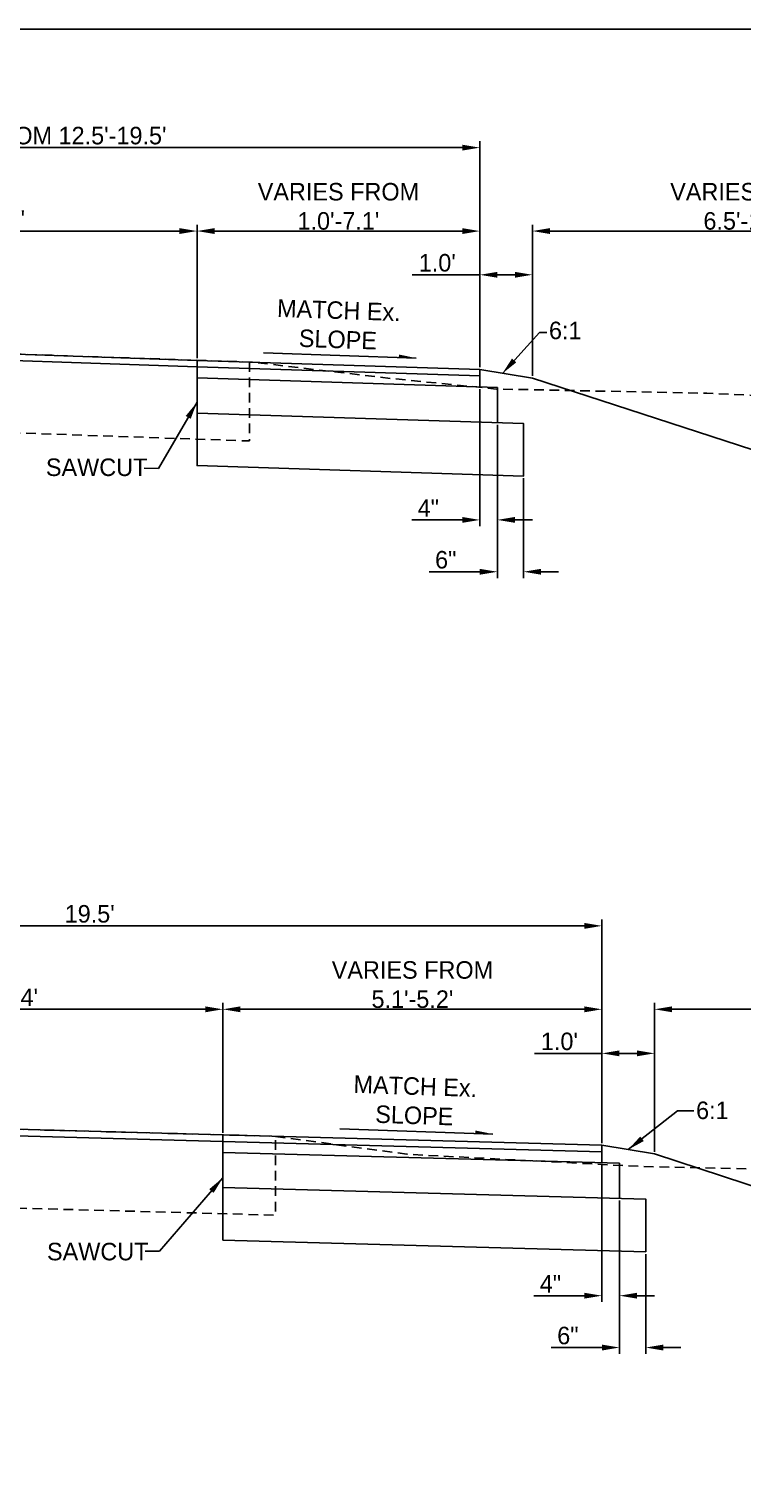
# Model space of a CAD drawing. Header units: feet. Extents: x 8 to 492, y -133 to 111.
# Tile 6 of 14: x 87 to 107, y 70 to 111. Entities that reach past the tile are written whole.
import ezdxf

# ---------------------------------------------------------------- set-up
doc = ezdxf.new("R2010")
doc.units = ezdxf.units.FT
doc.header["$MEASUREMENT"] = 0
doc.linetypes.add('OhDOT_USTN2', pattern=[0.11, 0.069, -0.041])
for name, color, linetype in [('PM_P_Crosswalk', 7, 'Continuous'), ('SC_Scratch1', 1, 'Continuous'), ('TEXT-DK', 9, 'Continuous'), ('TEXT-LT', 9, 'Continuous'), ('XS_X_Ground_Line', 180, 'OhDOT_USTN2')]:
    doc.layers.add(name, color=color, linetype=linetype)
doc.styles.add('Slanted', font='font31.shx', dxfattribs={"height": 0.1})
doc.styles.get("Standard").update_dxf_attribs({"font": 'font31.shx'})
doc.dimstyles.new('COEC', dxfattribs={"dimscale": 13.9, "dimtxt": 0.18, "dimasz": 0.18, "dimexe": 0.18, "dimexo": 0.0625, "dimgap": 0.09, "dimtad": 1, "dimzin": 0, "dimdsep": 46, "dimtxsty": 'Standard', "dimcen": 0.09, "dimclrd": 256, "dimclre": 256, "dimclrt": 256, "dimaunit": 1, "dimadec": 4, "dimazin": 0, "dimtfac": 1, "dimtofl": 0, "dimtmove": 0, "dimatfit": 3, "dimfxl": 1, "dimtolj": 1, "dimtzin": 0, "dimlwd": -1, "dimlwe": -1, "dimarcsym": 0})

# ---------------------------------------------------------------- blocks, each defined once
blk = doc.blocks.new('*D1089')
at = {"layer": 'Defpoints', "color": 0, "transparency": 16777216}
for p in [(100.016, 107.796), (74.253, 102.333), (100.016, 101.464)]:
    blk.add_point(p, dxfattribs=at)
at = {"layer": 'TEXT-DK', "transparency": 16777216}
for p, q in [((74.253, 102.395), (74.253, 107.976)), ((100.016, 101.527), (100.016, 107.976)), ((74.753, 107.796), (99.516, 107.796))]:
    blk.add_line(p, q, dxfattribs=at)
for points in [[(74.753, 107.879), (74.753, 107.712), (74.253, 107.796)], [(99.516, 107.879), (99.516, 107.712), (100.016, 107.796)]]:
    blk.add_solid(points, dxfattribs=at)
at = {"layer": 'TEXT-DK', "transparency": 16777216, "insert": (87.134, 108.136), "char_height": 0.18, "attachment_point": 5}
blk.add_mtext("\\A1;{\\H2.77778x;VARIES FROM 12.5'-19.5'}", dxfattribs=at)
blk = doc.blocks.new('*D1090')
at = {"layer": 'Defpoints', "color": 0, "transparency": 16777216}
for p in [(91.942, 105.414), (74.253, 102.333), (91.942, 101.723)]:
    blk.add_point(p, dxfattribs=at)
at = {"layer": 'TEXT-DK', "transparency": 16777216}
for p, q in [((74.253, 102.395), (74.253, 105.594)), ((74.753, 105.414), (91.442, 105.414)), ((91.942, 101.785), (91.942, 105.594))]:
    blk.add_line(p, q, dxfattribs=at)
for points in [[(74.753, 105.497), (74.753, 105.33), (74.253, 105.414)], [(91.442, 105.497), (91.442, 105.33), (91.942, 105.414)]]:
    blk.add_solid(points, dxfattribs=at)
at = {"layer": 'TEXT-DK', "transparency": 16777216, "insert": (83.097, 105.754), "char_height": 0.18, "attachment_point": 5}
blk.add_mtext("\\A1;{\\H2.77778x;VARIES FROM 11.5'-12.4'}", dxfattribs=at)
blk = doc.blocks.new('*D1091')
at = {"layer": 'Defpoints', "color": 0, "transparency": 16777216}
for p in [(100.016, 105.414), (91.942, 101.723), (100.016, 101.464)]:
    blk.add_point(p, dxfattribs=at)
at = {"layer": 'TEXT-DK', "transparency": 16777216}
for p, q in [((91.942, 101.785), (91.942, 105.594)), ((92.442, 105.414), (99.516, 105.414)), ((100.016, 101.527), (100.016, 105.594))]:
    blk.add_line(p, q, dxfattribs=at)
for points in [[(92.442, 105.497), (92.442, 105.33), (91.942, 105.414)], [(99.516, 105.497), (99.516, 105.33), (100.016, 105.414)]]:
    blk.add_solid(points, dxfattribs=at)
at = {"layer": 'TEXT-DK', "transparency": 16777216, "insert": (95.979, 106.117), "char_height": 0.18, "width": 5.31735, "attachment_point": 5}
blk.add_mtext("\\A1;{\\H2.77778x;VARIES FROM 1.0'-7.1'}", dxfattribs=at)
blk = doc.blocks.new('*D1092')
at = {"layer": 'Defpoints', "color": 0, "transparency": 16777216}
for p in [(101.516, 104.166), (100.016, 101.464), (101.516, 101.214)]:
    blk.add_point(p, dxfattribs=at)
at = {"layer": 'TEXT-DK', "transparency": 16777216}
for p, q in [((100.016, 104.166), (98.086, 104.166)), ((100.016, 101.527), (100.016, 104.346)), ((101.016, 104.166), (100.516, 104.166)), ((101.516, 101.277), (101.516, 104.346))]:
    blk.add_line(p, q, dxfattribs=at)
for points in [[(100.516, 104.249), (100.516, 104.082), (100.016, 104.166)], [(101.016, 104.249), (101.016, 104.082), (101.516, 104.166)]]:
    blk.add_solid(points, dxfattribs=at)
at = {"layer": 'TEXT-DK', "transparency": 16777216, "insert": (98.801, 104.506), "char_height": 0.18, "width": 5.31735, "attachment_point": 5}
blk.add_mtext("\\A1;{\\H2.77778x;1.0'}", dxfattribs=at)
blk = doc.blocks.new('*D1093')
at = {"layer": 'Defpoints', "color": 0, "transparency": 16777216}
for p in [(113.993, 105.414), (101.516, 101.214), (113.993, 97.165)]:
    blk.add_point(p, dxfattribs=at)
at = {"layer": 'TEXT-DK', "transparency": 16777216}
for p, q in [((101.516, 101.277), (101.516, 105.594)), ((102.016, 105.414), (113.493, 105.414)), ((113.993, 97.227), (113.993, 105.594))]:
    blk.add_line(p, q, dxfattribs=at)
for points in [[(102.016, 105.497), (102.016, 105.33), (101.516, 105.414)], [(113.493, 105.497), (113.493, 105.33), (113.993, 105.414)]]:
    blk.add_solid(points, dxfattribs=at)
at = {"layer": 'TEXT-DK', "transparency": 16777216, "insert": (107.754, 106.117), "char_height": 0.18, "width": 5.31735, "attachment_point": 5}
blk.add_mtext("\\A1;{\\H2.77778x;VARIES FROM 6.5'-11.5'}", dxfattribs=at)
blk = doc.blocks.new('*D1130')
at = {"layer": 'Defpoints', "color": 0, "transparency": 16777216}
for p in [(103.503, 85.581), (74.253, 80.117), (103.503, 79.319)]:
    blk.add_point(p, dxfattribs=at)
at = {"layer": 'TEXT-DK', "transparency": 16777216}
for p, q in [((74.253, 80.18), (74.253, 85.761)), ((74.753, 85.581), (103.003, 85.581)), ((103.503, 79.382), (103.503, 85.761))]:
    blk.add_line(p, q, dxfattribs=at)
for points in [[(74.753, 85.664), (74.753, 85.497), (74.253, 85.581)], [(103.003, 85.664), (103.003, 85.497), (103.503, 85.581)]]:
    blk.add_solid(points, dxfattribs=at)
at = {"layer": 'TEXT-DK', "transparency": 16777216, "insert": (88.878, 85.921), "char_height": 0.18, "attachment_point": 5}
blk.add_mtext("\\A1;{\\H2.77778x;19.5'}", dxfattribs=at)
blk = doc.blocks.new('*D1131')
at = {"layer": 'Defpoints', "color": 0, "transparency": 16777216}
for p in [(92.681, 83.199), (74.253, 80.117), (92.681, 79.615)]:
    blk.add_point(p, dxfattribs=at)
at = {"layer": 'TEXT-DK', "transparency": 16777216}
for p, q in [((74.253, 80.18), (74.253, 83.379)), ((74.753, 83.199), (92.181, 83.199)), ((92.681, 79.677), (92.681, 83.379))]:
    blk.add_line(p, q, dxfattribs=at)
for points in [[(74.753, 83.282), (74.753, 83.115), (74.253, 83.199)], [(92.181, 83.282), (92.181, 83.115), (92.681, 83.199)]]:
    blk.add_solid(points, dxfattribs=at)
at = {"layer": 'TEXT-DK', "transparency": 16777216, "insert": (83.467, 83.539), "char_height": 0.18, "attachment_point": 5}
blk.add_mtext("\\A1;{\\H2.77778x;VARIES FROM 12.3'-12.4'}", dxfattribs=at)
blk = doc.blocks.new('*D1132')
at = {"layer": 'Defpoints', "color": 0, "transparency": 16777216}
for p in [(103.503, 83.199), (92.681, 79.615), (103.503, 79.319)]:
    blk.add_point(p, dxfattribs=at)
at = {"layer": 'TEXT-DK', "transparency": 16777216}
for p, q in [((92.681, 79.677), (92.681, 83.379)), ((93.181, 83.199), (103.003, 83.199)), ((103.503, 79.382), (103.503, 83.379))]:
    blk.add_line(p, q, dxfattribs=at)
for points in [[(93.181, 83.282), (93.181, 83.115), (92.681, 83.199)], [(103.003, 83.282), (103.003, 83.115), (103.503, 83.199)]]:
    blk.add_solid(points, dxfattribs=at)
at = {"layer": 'TEXT-DK', "transparency": 16777216, "insert": (98.092, 83.902), "char_height": 0.18, "width": 5.31735, "attachment_point": 5}
blk.add_mtext("\\A1;{\\H2.77778x;VARIES FROM 5.1'-5.2'}", dxfattribs=at)
blk = doc.blocks.new('*D1133')
at = {"layer": 'Defpoints', "color": 0, "transparency": 16777216}
for p in [(105.003, 81.941), (103.503, 79.319), (105.003, 79.069)]:
    blk.add_point(p, dxfattribs=at)
at = {"layer": 'TEXT-DK', "transparency": 16777216}
for p, q in [((103.503, 81.941), (101.573, 81.941)), ((103.503, 79.382), (103.503, 82.121)), ((104.503, 81.941), (104.003, 81.941)), ((105.003, 79.132), (105.003, 82.121))]:
    blk.add_line(p, q, dxfattribs=at)
for points in [[(104.003, 82.025), (104.003, 81.858), (103.503, 81.941)], [(104.503, 82.025), (104.503, 81.858), (105.003, 81.941)]]:
    blk.add_solid(points, dxfattribs=at)
at = {"layer": 'TEXT-DK', "transparency": 16777216, "insert": (102.288, 82.281), "char_height": 0.18, "width": 5.31735, "attachment_point": 5}
blk.add_mtext("\\A1;{\\H2.77778x;1.0'}", dxfattribs=at)
blk = doc.blocks.new('*D1134')
at = {"layer": 'Defpoints', "color": 0, "transparency": 16777216}
for p in [(114.753, 83.199), (105.003, 79.069), (114.753, 75.868)]:
    blk.add_point(p, dxfattribs=at)
at = {"layer": 'TEXT-DK', "transparency": 16777216}
for p, q in [((105.003, 79.132), (105.003, 83.379)), ((105.503, 83.199), (114.253, 83.199)), ((114.753, 75.931), (114.753, 83.379))]:
    blk.add_line(p, q, dxfattribs=at)
for points in [[(105.503, 83.282), (105.503, 83.115), (105.003, 83.199)], [(114.253, 83.282), (114.253, 83.115), (114.753, 83.199)]]:
    blk.add_solid(points, dxfattribs=at)
at = {"layer": 'TEXT-DK', "transparency": 16777216, "insert": (109.878, 83.539), "char_height": 0.18, "width": 5.31735, "attachment_point": 5}
blk.add_mtext("\\A1;{\\H2.77778x;6.5'}", dxfattribs=at)
blk = doc.blocks.new('*D1105')
at = {"layer": 'Defpoints', "color": 0, "transparency": 16777216}
for p in [(100.016, 100.964), (100.516, 99.947), (100.016, 97.169)]:
    blk.add_point(p, dxfattribs=at)
at = {"layer": 'TEXT-DK', "transparency": 16777216}
for p, q in [((100.016, 100.902), (100.016, 96.989)), ((100.516, 99.884), (100.516, 96.989)), ((99.516, 97.169), (98.074, 97.169)), ((101.016, 97.169), (101.516, 97.169))]:
    blk.add_line(p, q, dxfattribs=at)
for points in [[(99.516, 97.252), (99.516, 97.086), (100.016, 97.169)], [(101.016, 97.252), (101.016, 97.086), (100.516, 97.169)]]:
    blk.add_solid(points, dxfattribs=at)
at = {"layer": 'TEXT-DK', "transparency": 16777216, "insert": (98.545, 97.509), "char_height": 0.18, "width": 5.31735, "attachment_point": 5}
blk.add_mtext('\\A1;{\\H2.77778x;4"}', dxfattribs=at)
blk = doc.blocks.new('*D1106')
at = {"layer": 'Defpoints', "color": 0, "transparency": 16777216}
for p in [(100.516, 99.947), (101.266, 98.419), (100.516, 95.689)]:
    blk.add_point(p, dxfattribs=at)
at = {"layer": 'TEXT-DK', "transparency": 16777216}
for p, q in [((100.516, 99.884), (100.516, 95.509)), ((101.266, 98.357), (101.266, 95.509)), ((100.016, 95.689), (98.57, 95.689)), ((101.766, 95.689), (102.266, 95.689))]:
    blk.add_line(p, q, dxfattribs=at)
for points in [[(100.016, 95.772), (100.016, 95.605), (100.516, 95.689)], [(101.766, 95.772), (101.766, 95.605), (101.266, 95.689)]]:
    blk.add_solid(points, dxfattribs=at)
at = {"layer": 'TEXT-DK', "transparency": 16777216, "insert": (99.043, 96.029), "char_height": 0.18, "width": 5.31735, "attachment_point": 5}
blk.add_mtext('\\A1;{\\H2.77778x;6"}', dxfattribs=at)
blk = doc.blocks.new('*D1109')
at = {"layer": 'Defpoints', "color": 0, "transparency": 16777216}
for p in [(103.503, 78.819), (104.003, 77.802), (103.503, 75.024)]:
    blk.add_point(p, dxfattribs=at)
at = {"layer": 'TEXT-DK', "transparency": 16777216}
for p, q in [((103.503, 78.757), (103.503, 74.844)), ((104.003, 77.739), (104.003, 74.844)), ((103.003, 75.024), (101.561, 75.024)), ((104.503, 75.024), (105.003, 75.024))]:
    blk.add_line(p, q, dxfattribs=at)
for points in [[(103.003, 75.107), (103.003, 74.941), (103.503, 75.024)], [(104.503, 75.107), (104.503, 74.941), (104.003, 75.024)]]:
    blk.add_solid(points, dxfattribs=at)
at = {"layer": 'TEXT-DK', "transparency": 16777216, "insert": (102.032, 75.364), "char_height": 0.18, "width": 5.31735, "attachment_point": 5}
blk.add_mtext('\\A1;{\\H2.77778x;4"}', dxfattribs=at)
blk = doc.blocks.new('*D1110')
at = {"layer": 'Defpoints', "color": 0, "transparency": 16777216}
for p in [(104.003, 77.802), (104.753, 76.274), (104.003, 73.544)]:
    blk.add_point(p, dxfattribs=at)
at = {"layer": 'TEXT-DK', "transparency": 16777216}
for p, q in [((104.003, 77.739), (104.003, 73.364)), ((104.753, 76.212), (104.753, 73.364)), ((103.503, 73.544), (102.057, 73.544)), ((105.253, 73.544), (105.753, 73.544))]:
    blk.add_line(p, q, dxfattribs=at)
for points in [[(103.503, 73.627), (103.503, 73.46), (104.003, 73.544)], [(105.253, 73.627), (105.253, 73.46), (104.753, 73.544)]]:
    blk.add_solid(points, dxfattribs=at)
at = {"layer": 'TEXT-DK', "transparency": 16777216, "insert": (102.53, 73.884), "char_height": 0.18, "width": 5.31735, "attachment_point": 5}
blk.add_mtext('\\A1;{\\H2.77778x;6"}', dxfattribs=at)

msp = doc.modelspace()

# ---------------------------------------------------------------- linework, layer by layer
at = {"layer": 'PM_P_Crosswalk', "color": 3, "flags": 128}
for points in [[(56.506, 101.871), (74.253, 102.333), (91.942, 101.723)], [(56.506, 101.686), (74.252, 102.147), (91.942, 101.535)], [(91.942, 101.723), (100.016, 101.464), (100.016, 100.964)], [(91.942, 100.218), (101.266, 99.919), (101.266, 98.419), (91.943, 98.718), (91.942, 101.723)], [(91.942, 101.535), (100.016, 101.277)], [(100.516, 99.947), (100.516, 100.948), (91.942, 101.223)], [(74.253, 80.117), (92.681, 79.615), (92.681, 79.427), (74.253, 79.93)], [(92.682, 78.11), (104.753, 77.78), (104.753, 76.28), (92.682, 76.61), (92.681, 79.615), (103.503, 79.319)], [(92.681, 79.427), (103.503, 79.132)], [(103.503, 79.319), (103.503, 78.819)], [(104.003, 77.802), (104.003, 78.806), (92.681, 79.115)]]:
    msp.add_lwpolyline(points, dxfattribs=at)
for points in [[(100.016, 101.464), (101.516, 101.214), (113.315, 97.385, 0.078616), (114.705, 97.165), (116.262, 97.165, 0.080604), (117.685, 97.396), (125.841, 100.114)], [(103.503, 79.319), (105.003, 79.069), (114.069, 76.093, 0.079472), (115.472, 75.868), (117.022, 75.868, 0.080604), (118.445, 76.099), (125.162, 78.338)]]:
    msp.add_lwpolyline(points, format="xyb", dxfattribs=at)
at = {"layer": 'SC_Scratch1'}
msp.add_lwpolyline([(7.778, 111.18), (128.738, 111.18), (128.738, 28.18), (7.778, 28.18)], close=True, dxfattribs=at)
at = {"layer": 'TEXT-LT'}
for p, q in [((98.202, 101.788), (93.842, 101.94)), ((100.383, 79.639), (96.023, 79.791))]:
    msp.add_line(p, q, dxfattribs=at)
for points in [[(97.703, 101.806), (97.705, 101.889), (98.202, 101.788)], [(99.884, 79.657), (99.887, 79.74), (100.383, 79.639)]]:
    msp.add_solid(points, dxfattribs=at)
at = {"layer": 'XS_X_Ground_Line', "ltscale": 4, "flags": 128}
for points in [[(10.861, 98.787), (26.656, 99.014), (27.076, 98.961), (28.727, 98.459), (36.577, 96.428), (43.493, 96.413), (44.385, 96.423), (46.493, 97.425), (55.007, 101.833), (74.253, 102.333), (93.512, 101.672), (97.493, 101.205), (100.488, 100.905), (106.493, 100.784), (119.993, 100.199), (125.841, 100.114), (126.933, 100.102)], [(55.007, 101.833), (55.007, 99.582), (74.243, 100.082), (93.441, 99.423), (93.441, 101.674)], [(10.818, 77.427), (16.544, 77.411), (27.167, 77.361), (27.308, 77.359), (40.353, 74.61), (42.753, 74.095), (52.565, 78.603), (54.753, 79.587), (74.253, 80.117), (94.141, 79.575), (97.935, 79.062), (104.666, 78.71), (110.894, 78.577), (121.472, 78.4), (126.822, 78.324)], [(54.753, 79.587), (54.753, 77.336), (74.253, 77.867), (94.18, 77.323), (94.18, 79.574)]]:
    msp.add_lwpolyline(points, dxfattribs=at)

# ---------------------------------------------------------------- texts
at = {"layer": 'TEXT-DK', "char_height": 0.5, "width": 4.50265, "attachment_point": 5, "rotation": 358.01, "style": 'Slanted'}
for insert in [(95.979, 102.734), (98.161, 80.585)]:
    msp.add_mtext('\\A1;MATCH Ex. SLOPE', dxfattribs=dict(at, insert=insert))
at = {"layer": 'TEXT-DK', "char_height": 0.5, "attachment_point": 5, "style": 'Slanted'}
for s, insert in [('\\A1;6:1', (102.454, 102.574)), ('\\A1;SAWCUT', (89.077, 98.668)), ('\\A1;6:1', (106.654, 80.312)), ('\\A1;SAWCUT', (89.108, 76.28))]:
    msp.add_mtext(s, dxfattribs=dict(at, insert=insert))

# ---------------------------------------------------------------- dimensions: what is measured, and where the dimension line sits
at = {"layer": 'TEXT-DK'}
for base, p1, p2, text, picture, middle in [((100.016, 107.796), (74.253, 102.333), (100.016, 101.464), "{\\H2.77778x;VARIES FROM 12.5'-19.5'}", '*D1089', (87.134, 108.136)), ((91.942, 105.414), (74.253, 102.333), (91.942, 101.723), "{\\H2.77778x;VARIES FROM 11.5'-12.4'}", '*D1090', (83.097, 105.754)), ((100.016, 105.414), (91.942, 101.723), (100.016, 101.464), "{\\H2.77778x;VARIES FROM 1.0'-7.1'}", '*D1091', (95.979, 106.117)), ((113.993, 105.414), (101.516, 101.214), (113.993, 97.165), "{\\H2.77778x;VARIES FROM 6.5'-11.5'}", '*D1093', (107.754, 106.117)), ((103.503, 85.581), (74.253, 80.117), (103.503, 79.319), "{\\H2.77778x;19.5'}", '*D1130', (88.878, 85.921)), ((92.681, 83.199), (74.253, 80.117), (92.681, 79.615), "{\\H2.77778x;VARIES FROM 12.3'-12.4'}", '*D1131', (83.467, 83.539)), ((103.503, 83.199), (92.681, 79.615), (103.503, 79.319), "{\\H2.77778x;VARIES FROM 5.1'-5.2'}", '*D1132', (98.092, 83.902)), ((114.753, 83.199), (105.003, 79.069), (114.753, 75.868), "{\\H2.77778x;6.5'}", '*D1134', (109.878, 83.539))]:
    dim = msp.add_linear_dim(base=base, p1=p1, p2=p2, text=text, dimstyle='COEC', override={"dimscale": 1, "dimtxt": 0.18, "dimasz": 0.5}, dxfattribs=at)
    dim.commit()
    dim.dimension.update_dxf_attribs({"geometry": picture, "text_midpoint": middle})
for base, p1, p2, text, picture, middle in [((101.516, 104.166), (100.016, 101.464), (101.516, 101.214), "{\\H2.77778x;1.0'}", '*D1092', (98.801, 104.166)), ((100.016, 97.169), (100.516, 99.947), (100.016, 100.964), '{\\H2.77778x;4"}', '*D1105', (98.545, 97.169)), ((100.516, 95.689), (101.266, 98.419), (100.516, 99.947), '{\\H2.77778x;6"}', '*D1106', (99.043, 95.689)), ((105.003, 81.941), (103.503, 79.319), (105.003, 79.069), "{\\H2.77778x;1.0'}", '*D1133', (102.288, 81.941)), ((103.503, 75.024), (104.003, 77.802), (103.503, 78.819), '{\\H2.77778x;4"}', '*D1109', (102.032, 75.024)), ((104.003, 73.544), (104.753, 76.274), (104.003, 77.802), '{\\H2.77778x;6"}', '*D1110', (102.53, 73.544))]:
    dim = msp.add_linear_dim(base=base, p1=p1, p2=p2, text=text, dimstyle='COEC', override={"dimscale": 1, "dimtxt": 0.18, "dimasz": 0.5}, dxfattribs=at)
    dim.commit()
    dim.dimension.update_dxf_attribs({"geometry": picture, "text_midpoint": middle, "dimtype": 160})

# ---------------------------------------------------------------- leaders
for points in [[(100.659, 101.349), (101.721, 102.519), (101.928, 102.519)], [(91.942, 100.527), (90.842, 98.635), (90.432, 98.643)], [(104.253, 79.194), (105.662, 80.303), (106.125, 80.303)], [(92.681, 78.391), (90.873, 76.292), (90.463, 76.292)]]:
    msp.add_leader(points, dimstyle='COEC', override={"dimscale": 1, "dimasz": 0.5}, dxfattribs=at)

doc.saveas('drawing.dxf')
